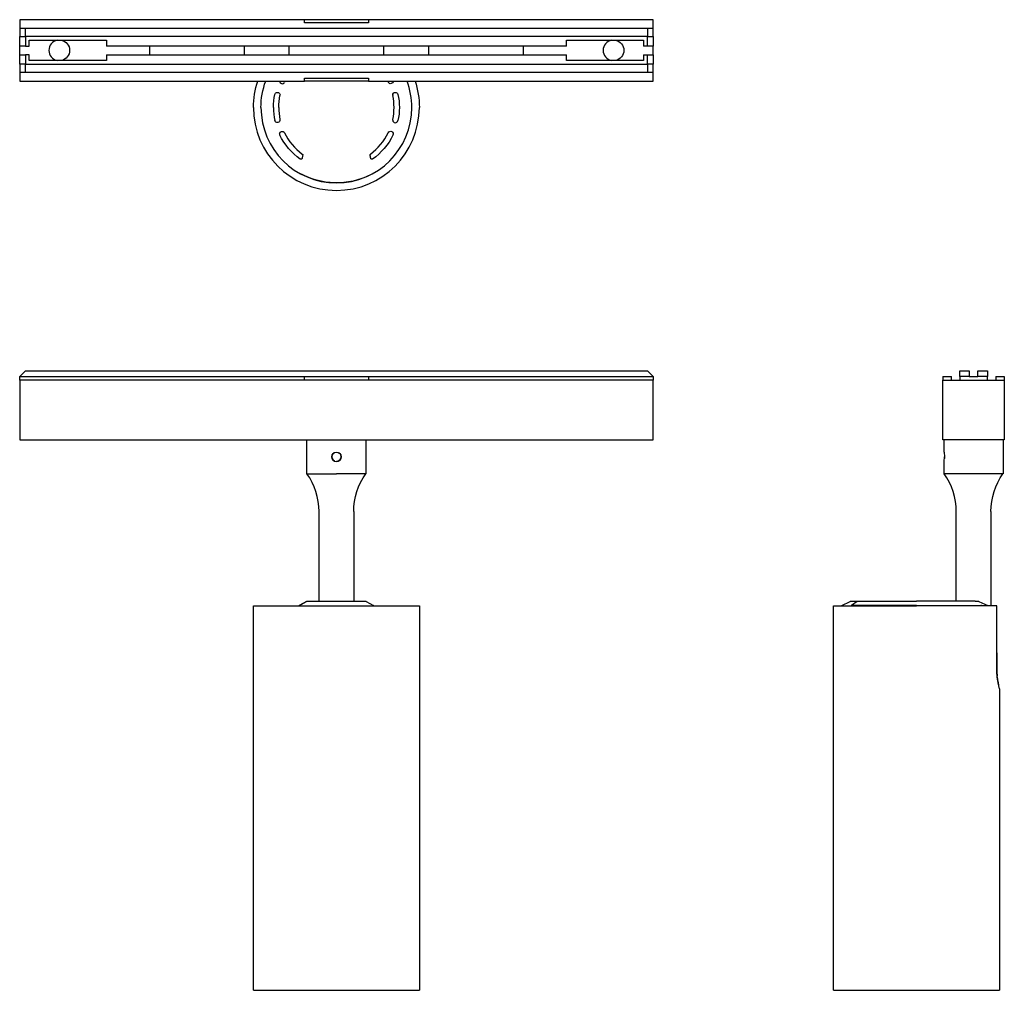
# Model space of a CAD drawing. Extents: x 0 to 261, y 0 to 258.
import ezdxf

# ---------------------------------------------------------------- set-up
doc = ezdxf.new("R2010")
doc.units = 0
doc.header["$MEASUREMENT"] = 0
doc.layers.add('MAKE2D$VISIBILE$CURVE', color=7, linetype='CONTINUOUS')

msp = doc.modelspace()

# ---------------------------------------------------------------- linework, layer by layer
at = {"layer": 'MAKE2D$VISIBILE$CURVE', "color": 7}
for p, q in [((0, 257.51), (0, 255.26)), ((75.5, 257.51), (0, 257.51)), ((92.5, 257.51), (75.5, 257.51)), ((75.5, 256.71), (75.5, 257.51)), ((92.5, 256.71), (75.5, 256.71)), ((92.5, 257.51), (92.5, 256.71)), ((168, 257.51), (92.5, 257.51)), ((168, 255.26), (168, 257.51)), ((0, 255.26), (168, 255.26)), ((0, 255.26), (0, 253.01)), ((1.5, 253.01), (1.5, 255.26)), ((166.5, 255.26), (166.5, 253.01)), ((168, 253.01), (168, 255.26)), ((0, 253.01), (1.5, 253.01)), ((0, 250.51), (0, 253.01)), ((1.5, 253.01), (1.5, 250.51)), ((166.5, 253.01), (1.5, 253.01)), ((2.5, 252.06), (9.98, 252.06)), ((2.5, 250.51), (2.5, 252.06)), ((9.98, 252.06), (11.02, 252.06)), ((11.02, 252.06), (23, 252.06)), ((23, 252.06), (23, 250.51)), ((145, 252.06), (156.98, 252.06)), ((145, 250.51), (145, 252.06)), ((156.98, 252.06), (158.02, 252.06)), ((158.02, 252.06), (165.5, 252.06)), ((165.5, 252.06), (165.5, 250.51)), ((166.5, 253.01), (168, 253.01)), ((166.5, 250.51), (166.5, 253.01)), ((168, 253.01), (168, 250.51)), ((1.5, 250.51), (0, 250.51)), ((0, 248.21), (0, 250.51)), ((0, 248.21), (1.5, 248.21)), ((0, 245.71), (0, 248.21)), ((1.5, 250.51), (2.5, 250.51)), ((1.5, 248.21), (1.5, 245.71)), ((2.5, 248.21), (1.5, 248.21)), ((2.5, 246.66), (2.5, 248.21)), ((59.5, 250.51), (23, 250.51)), ((23, 248.21), (145, 248.21)), ((23, 248.21), (23, 246.66)), ((34.5, 248.21), (34.5, 250.51)), ((145, 250.51), (59.5, 250.51)), ((59.5, 250.51), (59.5, 250.51)), ((59.5, 250.51), (59.5, 248.21)), ((71.5, 248.21), (71.5, 250.51)), ((71.5, 248.21), (71.5, 248.21)), ((96.5, 250.51), (96.5, 248.21)), ((108.5, 248.21), (108.5, 250.51)), ((133.5, 250.51), (133.5, 248.21)), ((145, 246.66), (145, 248.21)), ((166.5, 250.51), (165.5, 250.51)), ((165.5, 248.21), (165.5, 246.66)), ((165.5, 248.21), (166.5, 248.21)), ((168, 250.51), (166.5, 250.51)), ((166.5, 248.21), (168, 248.21)), ((166.5, 245.71), (166.5, 248.21)), ((168, 248.21), (168, 250.51)), ((168, 248.21), (168, 245.71)), ((0, 245.71), (0, 243.46)), ((1.5, 245.71), (0, 245.71)), ((1.5, 245.71), (166.5, 245.71)), ((1.5, 243.46), (1.5, 245.71)), ((9.98, 246.66), (2.5, 246.66)), ((11.02, 246.66), (9.98, 246.66)), ((23, 246.66), (11.02, 246.66)), ((156.98, 246.66), (145, 246.66)), ((158.02, 246.66), (156.98, 246.66)), ((165.5, 246.66), (158.02, 246.66)), ((168, 245.71), (166.5, 245.71)), ((166.5, 245.71), (166.5, 243.46)), ((168, 243.46), (168, 245.71)), ((168, 243.46), (0, 243.46)), ((0, 243.46), (0, 241.21)), ((168, 241.21), (168, 243.46)), ((0, 241.21), (63.14, 241.21)), ((63.14, 241.21), (75.5, 241.21)), ((75.5, 242.01), (92.5, 242.01)), ((75.5, 241.21), (75.5, 242.01)), ((92.5, 241.21), (75.5, 241.21)), ((92.5, 242.01), (92.5, 241.21)), ((92.5, 241.21), (104.86, 241.21)), ((104.86, 241.21), (168, 241.21)), ((1.5, 164.35), (0, 162.85)), ((0, 161.85), (0, 162.85)), ((0, 162.85), (75.5, 162.85)), ((1.5, 164.35), (166.5, 164.35)), ((75.5, 161.85), (75.5, 162.85)), ((75.5, 162.85), (92.5, 162.85)), ((92.5, 162.85), (92.5, 161.85)), ((92.5, 162.85), (168, 162.85)), ((168, 162.85), (166.5, 164.35)), ((168, 162.85), (168, 161.85)), ((244.86, 162.85), (247.11, 162.85)), ((244.86, 162.85), (244.86, 161.85)), ((247.11, 161.85), (247.11, 162.85)), ((249.36, 164.35), (251.86, 164.35)), ((249.36, 162.85), (249.36, 164.35)), ((251.86, 162.85), (249.36, 162.85)), ((249.36, 162.85), (249.36, 161.85)), ((251.86, 164.35), (251.86, 162.85)), ((251.86, 162.85), (254.16, 162.85)), ((254.16, 164.35), (256.66, 164.35)), ((254.16, 162.85), (254.16, 164.35)), ((256.66, 162.85), (254.16, 162.85)), ((256.66, 164.35), (256.66, 162.85)), ((256.66, 161.85), (256.66, 162.85)), ((258.91, 162.85), (261.16, 162.85)), ((258.91, 162.85), (258.91, 161.85)), ((261.16, 162.85), (261.16, 161.85)), ((168, 161.85), (0, 161.85)), ((0, 161.85), (0, 146.05)), ((168, 146.05), (168, 161.85)), ((244.86, 161.85), (247.11, 161.85)), ((244.86, 146.05), (244.86, 161.85)), ((247.11, 161.85), (249.36, 161.85)), ((249.36, 161.85), (256.66, 161.85)), ((256.66, 161.85), (258.91, 161.85)), ((258.91, 161.85), (261.16, 161.85)), ((261.16, 161.85), (261.16, 146.05)), ((0, 146.05), (76.2, 146.05)), ((76.2, 146.05), (91.8, 146.05)), ((76.2, 137.05), (76.2, 146.05)), ((91.8, 146.05), (168, 146.05)), ((91.8, 146.05), (91.8, 137.05)), ((245.21, 146.05), (244.86, 146.05)), ((260.81, 146.05), (245.21, 146.05)), ((245.21, 142.8), (245.21, 146.05)), ((261.16, 146.05), (260.81, 146.05)), ((260.81, 146.05), (260.81, 137.05)), ((82.85, 142.03), (82.75, 141.55)), ((82.85, 141.07), (82.75, 141.55)), ((83.02, 142.32), (82.85, 142.03)), ((83.12, 140.67), (82.85, 141.07)), ((83.43, 142.66), (83.12, 142.43)), ((84, 142.8), (84, 142.8)), ((84.88, 142.43), (84.73, 142.56)), ((85.15, 141.07), (84.88, 140.67)), ((85.25, 141.55), (85.15, 142.03)), ((85.25, 141.55), (85.15, 141.07)), ((245.21, 142.8), (245.31, 141.55)), ((245.21, 140.3), (245.31, 141.55)), ((245.31, 141.55), (245.29, 141.08)), ((83.5, 140.41), (83.12, 140.67)), ((84.21, 140.32), (84, 140.3)), ((84.48, 140.4), (84.24, 140.32)), ((84.88, 140.67), (84.49, 140.4)), ((245.21, 137.05), (245.21, 140.3)), ((76.2, 137.05), (84, 137.05)), ((91.8, 137.05), (84, 137.05)), ((260.81, 137.05), (245.21, 137.05)), ((79.4, 103.17), (79.4, 127.05)), ((88.6, 127.05), (88.6, 103.17)), ((248.41, 103.2), (248.41, 127.05)), ((257.61, 127.05), (257.61, 102)), ((62, 102), (74, 102)), ((62, 0), (62, 102)), ((74.14, 102.06), (74, 102)), ((74, 102), (74.12, 102.05)), ((74, 102), (94, 102)), ((74.12, 102.05), (74.14, 102.06)), ((74.17, 102.08), (74.14, 102.06)), ((74.14, 102.06), (74.17, 102.08)), ((76.06, 103.14), (74.15, 102.06)), ((74.2, 102.09), (74.17, 102.08)), ((74.17, 102.08), (74.18, 102.08)), ((74.18, 102.08), (76.09, 103.16)), ((74.18, 102.08), (74.21, 102.09)), ((74.24, 102.08), (74.2, 102.09)), ((74.21, 102.09), (74.26, 102.09)), ((74.26, 102.09), (74.24, 102.08)), ((76.09, 103.16), (76.06, 103.14)), ((76.18, 103.17), (76.09, 103.16)), ((79.4, 103.17), (76.18, 103.17)), ((88.6, 103.17), (79.4, 103.17)), ((91.82, 103.17), (88.6, 103.17)), ((91.91, 103.16), (91.82, 103.17)), ((91.91, 103.16), (93.82, 102.08)), ((91.94, 103.14), (91.91, 103.16)), ((93.74, 102.09), (93.82, 102.08)), ((93.76, 102.08), (93.74, 102.09)), ((93.83, 102.08), (93.76, 102.08)), ((93.82, 102.08), (93.83, 102.08)), ((93.83, 102.08), (93.83, 102.08)), ((93.83, 102.08), (93.86, 102.06)), ((93.86, 102.06), (93.83, 102.08)), ((93.86, 102.06), (93.88, 102.05)), ((93.86, 102.06), (94, 102)), ((93.88, 102.05), (94, 102)), ((94, 102), (106, 102)), ((106, 102), (106, 0)), ((215.86, 102), (217.92, 102)), ((215.86, 0), (215.86, 102)), ((217.92, 102), (220.6, 102)), ((218.03, 102.08), (220.29, 103.17)), ((222.13, 103.17), (220.29, 103.17)), ((220.59, 102.08), (220.5, 102)), ((220.59, 102.08), (220.6, 102.09)), ((220.75, 102.06), (220.59, 102.08)), ((222.13, 103.17), (220.6, 102.09)), ((220.6, 102.09), (220.77, 102.06)), ((220.6, 102), (220.75, 102.06)), ((220.6, 102), (237.86, 102)), ((237.86, 102.06), (220.77, 102.06)), ((222.29, 103.14), (222.13, 103.17)), ((222.25, 103.2), (222.29, 103.14)), ((222.25, 103.2), (237.86, 103.2)), ((248.41, 103.2), (237.86, 103.2)), ((237.86, 102.06), (248.41, 102.06)), ((248.41, 102), (237.86, 102)), ((253.46, 103.2), (248.41, 103.2)), ((248.41, 102.06), (254.95, 102.06)), ((248.41, 102), (248.41, 102.06)), ((257.61, 102), (248.41, 102)), ((253.42, 103.14), (253.46, 103.2)), ((253.58, 103.17), (253.42, 103.14)), ((254.42, 103.17), (253.58, 103.17)), ((254.42, 103.17), (254.42, 103.17)), ((254.42, 103.17), (256.81, 102.08)), ((254.95, 102.06), (255.11, 102.09)), ((255.12, 102.08), (254.96, 102.06)), ((255.11, 102), (254.96, 102.06)), ((255.11, 102.09), (255.12, 102.08)), ((256.91, 102), (256.81, 102.08)), ((256.81, 102.08), (256.81, 102.08)), ((259.16, 102), (257.61, 102)), ((259.16, 89.55), (259.16, 102)), ((259.16, 85.5), (259.16, 89.55)), ((259.21, 89.55), (259.16, 89.55)), ((259.21, 89.55), (259.21, 84.06)), ((259.19, 84.42), (259.26, 83.39)), ((259.28, 83.21), (259.38, 82.44)), ((259.39, 82.35), (259.51, 81.61)), ((259.86, 80), (259.51, 81.61)), ((259.51, 81.61), (259.64, 80.93)), ((259.86, 80), (259.86, 0)), ((62, 0), (106, 0)), ((215.86, 0), (237.86, 0)), ((237.86, 0), (259.86, 0))]:
    msp.add_line(p, q, dxfattribs=at)
for centre, radius, start, end in [((10.5, 249.36), 2.75, 100.9425, 259.0575), ((157.5, 249.36), 2.75, 100.9425, 259.0575), ((69.62, 241.22), 0.7, 180, 181.1409), ((69.62, 241.22), 0.7, 181.1409, 334), ((84, 234.21), 15.3, 152.773, 154), ((84, 234.21), 15.3, 26, 27.227), ((84, 234.21), 20, 0, 20.4873), ((99.65, 237.53), 0.7, 180, 192), ((84, 234.21), 15.3, 348, 12), ((84, 234.21), 22, 180, 0), ((84, 234.21), 20, 180, 0), ((84, 234.21), 16.7, 180, 192), ((84, 234.21), 15.3, 180, 192), ((99.65, 230.88), 0.7, 180, 348), ((84, 234.21), 15.3, 206, 233.7884), ((84, 234.21), 15.3, 306.2116, 334), ((69.62, 227.19), 0.7, 180, 206), ((93.22, 221.62), 0.3, 180, 191.9377), ((84, 141.55), 1.25, 180, 270), ((84, 141.55), 1.25, 270, 0), ((62.17, 127.05), 17.23, 0, 35.4893), ((231.18, 127.05), 17.22, 360, 35.4893)]:
    msp.add_arc(centre, radius, start, end, dxfattribs=at)
at = {"layer": 'MAKE2D$VISIBILE$CURVE', "color": 7, "extrusion": (0, 0, -1)}
for centre, radius, start, end in [((-10.5, 249.36), 2.75, 100.9425, 259.0575), ((-157.5, 249.36), 2.75, 100.9425, 259.0575), ((-84, 234.21), 22, 0, 18.553), ((-84, 234.21), 20, 360, 20.4873), ((-98.38, 241.22), 0.7, 181.1409, 334), ((-84, 234.21), 22, 161.447, 180), ((-84, 234.21), 16.7, 360, 12), ((-68.35, 237.53), 0.7, 12, 192), ((-99.65, 237.53), 0.7, 0, 168), ((-84, 234.21), 16.7, 168, 192), ((-84, 234.21), 15.3, 360, 12), ((-68.35, 230.88), 0.7, 168, 348), ((-99.65, 230.88), 0.7, 0, 12), ((-69.62, 227.19), 0.7, 360, 154), ((-98.38, 227.19), 0.7, 26, 206), ((-84, 234.21), 16.7, 304.9809, 334), ((-84, 234.21), 16.7, 206, 235.0191), ((-74.6, 220.77), 0.3, 192.7575, 304.9809), ((-15.25, 234.21), 61.15, 191.9377, 192.7575), ((-74.78, 221.62), 0.3, 126.2116, 191.9377), ((-93.22, 221.62), 0.3, 0, 53.7884), ((-152.75, 234.21), 61.15, 347.2425, 348.0623), ((-93.4, 220.77), 0.3, 235.0191, 347.2425), ((-84, 234.21), 20, 243, 299.4707), ((-84, 141.55), 1.25, 0, 90), ((-84, 141.55), 1.25, 90.0046, 180), ((-105.82, 127.05), 17.22, 0, 35.4893), ((-274.83, 127.05), 17.22, 360, 35.4893), ((-218.16, 101.81), 0.3, 38.9937, 64.359), ((-281.11, 85.53), 21.95, 349.7217, 359.9294)]:
    msp.add_arc(centre, radius, start, end, dxfattribs=at)

doc.saveas('drawing.dxf')
